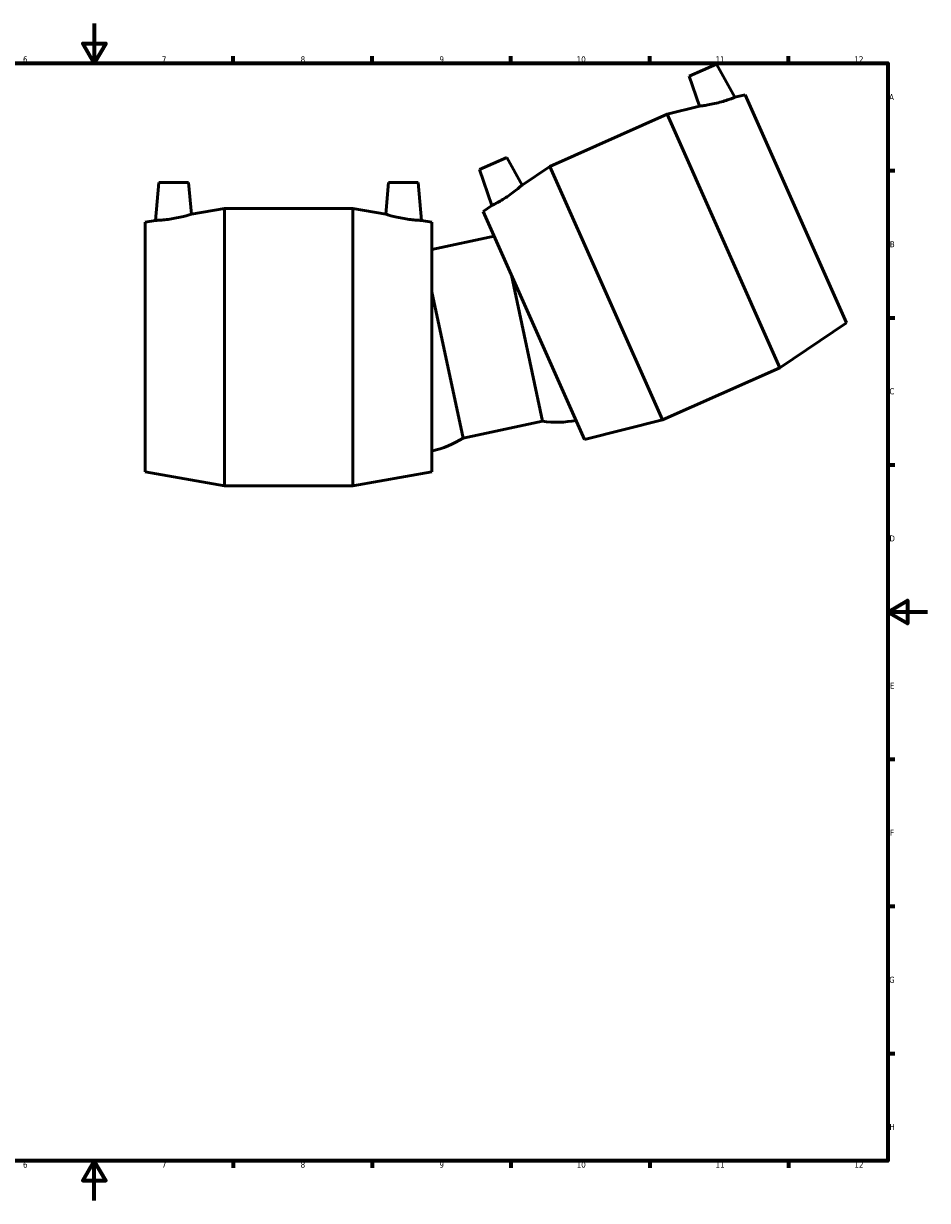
# Model space of a CAD drawing. Header units: millimetres. Extents: x -71 to 1567, y -786 to 1086.
# Tile 5 of 8: x 385 to 841, y 0 to 594. Entities that reach past the tile are written whole.
import ezdxf

# ---------------------------------------------------------------- set-up
doc = ezdxf.new("R2010")
doc.units = ezdxf.units.MM
doc.layers.add('Border (ANSI)', color=7, linetype='Continuous', lineweight=70)
doc.layers.add('Visible (ANSI)', color=7, linetype='Continuous', lineweight=50)
doc.styles.add('Note Text (ANSI)', font='tahoma.ttf')

# ---------------------------------------------------------------- blocks, each defined once
blk = doc.blocks.new('Borders Default Border')
at = {"layer": 'Border (ANSI)'}
for p, q in [((70.08, 574), (70.08, 577.45)), ((140.17, 574), (140.17, 577.45)), ((210.25, 574), (210.25, 577.45)), ((280.33, 574), (280.33, 577.45)), ((350.42, 574), (350.42, 577.45)), ((490.58, 574), (490.58, 577.45)), ((560.67, 574), (560.67, 577.45)), ((630.75, 574), (630.75, 577.45)), ((700.83, 574), (700.83, 577.45)), ((770.92, 574), (770.92, 577.45)), ((20, 519.75), (16.55, 519.75)), ((821, 519.75), (824.45, 519.75)), ((20, 445.5), (16.55, 445.5)), ((821, 445.5), (824.45, 445.5)), ((20, 371.25), (16.55, 371.25)), ((821, 371.25), (824.45, 371.25)), ((20, 222.75), (16.55, 222.75)), ((821, 222.75), (824.45, 222.75)), ((20, 148.5), (16.55, 148.5)), ((821, 148.5), (824.45, 148.5)), ((20, 74.25), (16.55, 74.25)), ((821, 74.25), (824.45, 74.25)), ((70.08, 20), (70.08, 16.55)), ((140.17, 20), (140.17, 16.55)), ((210.25, 20), (210.25, 16.55)), ((280.33, 20), (280.33, 16.55)), ((350.42, 20), (350.42, 16.55)), ((490.58, 20), (490.58, 16.55)), ((560.67, 20), (560.67, 16.55)), ((630.75, 20), (630.75, 16.55)), ((700.83, 20), (700.83, 16.55)), ((770.92, 20), (770.92, 16.55))]:
    blk.add_line(p, q, dxfattribs=at)
at = {"layer": 'Border (ANSI)', "flags": 128}
for points in [[(420.5, 594), (420.5, 574), (414.73, 584), (426.27, 584), (420.5, 574)], [(20, 20), (20, 574), (821, 574), (821, 20), (20, 20)], [(0, 297), (20, 297), (10, 302.77), (10, 291.23), (20, 297)], [(841, 297), (821, 297), (831, 302.77), (831, 291.23), (821, 297)], [(420.5, 0), (420.5, 20), (414.73, 10), (426.27, 10), (420.5, 20)]]:
    blk.add_lwpolyline(points, dxfattribs=at)
at = {"layer": 'Border (ANSI)', "color": 230, "true_color": 0xff0080, "attachment_point": 7, "style": 'Note Text (ANSI)'}
for s, insert, char_height in [('1', (34.35, 574.4), 3.05), ('2', (104.2, 574.4), 3.05), ('3', (174.26, 574.34), 3.05), ('4', (244.23, 574.4), 3.05), ('5', (314.48, 574.34), 3.05), ('6', (384.49, 574.34), 3.05), ('7', (454.6, 574.4), 3.05), ('8', (524.63, 574.33), 3.05), ('9', (594.7, 574.34), 3.05), ('10', (663.96, 574.34), 3.048), ('11', (734.04, 574.4), 3.048), ('12', (804.13, 574.4), 3.048), ('A', (16.78, 555.35), 3.05), ('A', (821.63, 555.35), 3.05), ('B', (17.15, 481.1), 3.05), ('B', (821.99, 481.1), 3.05), ('C', (16.95, 406.8), 3.05), ('C', (821.8, 406.8), 3.05), ('D', (16.96, 332.6), 3.05), ('D', (821.81, 332.6), 3.05), ('E', (17.21, 258.35), 3.05), ('E', (822.05, 258.35), 3.05), ('F', (17.29, 184.1), 3.05), ('F', (822.14, 184.1), 3.05), ('G', (16.81, 109.79), 3.05), ('G', (821.66, 109.79), 3.05), ('H', (16.97, 35.6), 3.05), ('H', (821.81, 35.6), 3.05), ('1', (34.35, 16.55), 3.05), ('2', (104.2, 16.55), 3.05), ('3', (174.26, 16.49), 3.05), ('4', (244.23, 16.55), 3.05), ('5', (314.48, 16.49), 3.05), ('6', (384.49, 16.49), 3.05), ('7', (454.6, 16.55), 3.05), ('8', (524.63, 16.48), 3.05), ('9', (594.7, 16.49), 3.05), ('10', (663.96, 16.49), 3.048), ('11', (734.04, 16.55), 3.048), ('12', (804.13, 16.55), 3.048)]:
    blk.add_mtext(s, dxfattribs=dict(at, insert=insert, char_height=char_height))

msp = doc.modelspace()

# ---------------------------------------------------------------- linework, layer by layer
at = {"layer": 'Visible (ANSI)'}
for p, q in [((734.459, 573.516), (720.756, 567.415)), ((734.459, 573.516), (743.74, 556.772)), ((720.756, 567.415), (725.956, 552.314)), ((748.971, 558.084), (743.74, 556.772)), ((800.219, 442.977), (748.971, 558.084)), ((650.384, 521.853), (709.582, 548.209)), ((725.956, 552.314), (709.582, 548.209)), ((766.525, 420.313), (709.582, 548.209)), ((614.931, 520.298), (628.634, 526.399)), ((628.634, 526.399), (636.377, 512.431)), ((614.931, 520.298), (621.163, 502.198)), ((636.377, 512.431), (650.384, 521.853)), ((707.327, 393.956), (650.384, 521.853)), ((453.11, 513.713), (451.441, 494.642)), ((453.11, 513.713), (468.11, 513.713)), ((468.11, 513.713), (469.502, 497.803)), ((568.95, 513.713), (567.558, 497.803)), ((583.95, 513.713), (568.95, 513.713)), ((583.95, 513.713), (585.618, 494.642)), ((469.502, 497.803), (486.13, 500.713)), ((486.13, 360.713), (486.13, 500.713)), ((486.13, 500.713), (550.93, 500.713)), ((550.93, 360.713), (550.93, 500.713)), ((567.558, 497.803), (550.93, 500.713)), ((616.689, 499.188), (621.163, 502.198)), ((667.938, 384.081), (616.689, 499.188)), ((446.13, 493.713), (451.441, 494.642)), ((446.13, 367.713), (446.13, 493.713)), ((590.93, 493.713), (585.618, 494.642)), ((590.93, 367.713), (590.93, 493.713)), ((622.287, 486.616), (590.93, 479.951)), ((630.985, 467.08), (646.663, 393.321)), ((590.93, 458.566), (606.608, 384.807)), ((800.219, 442.977), (766.525, 420.313)), ((707.327, 393.956), (766.525, 420.313)), ((646.663, 393.321), (606.608, 384.807)), ((667.938, 384.081), (707.327, 393.956)), ((446.13, 367.713), (486.13, 360.713)), ((590.93, 367.713), (550.93, 360.713)), ((486.13, 360.713), (550.93, 360.713))]:
    msp.add_line(p, q, dxfattribs=at)
for centre, start, end in [((654.055, 444.13), 261.722442, 280.781101), ((579.189, 428.217), 283.218899, 302.277558)]:
    msp.add_arc(centre, 51.344, start, end, dxfattribs=at)
for points, knots in [([(725.956, 552.314), (725.956, 552.314), (726.199, 552.341), (727.171, 552.465), (727.899, 552.562), (729.57, 552.819), (730.633, 552.998), (732.934, 553.452), (734.172, 553.729), (735.322, 554.019)], [4.1016323, 4.1016323, 4.1016323, 4.1016323, 4.4489568, 4.4489568, 4.7962814, 4.7962814, 5.1521411, 5.1521411, 5.5080007, 5.5080007, 5.5080007, 5.5080007]), ([(735.322, 554.019), (736.411, 554.294), (737.562, 554.617), (739.655, 555.263), (740.598, 555.585), (742.072, 556.116), (742.704, 556.359), (743.537, 556.688), (743.74, 556.772), (743.74, 556.772)], [0, 0, 0, 0, 0.3370868, 0.3370868, 0.6741735, 0.6741735, 1.0109027, 1.0109027, 1.347632, 1.347632, 1.347632, 1.347632]), ([(636.377, 512.431), (636.377, 512.431), (636.194, 512.268), (635.451, 511.629), (634.892, 511.153), (633.582, 510.083), (632.738, 509.413), (630.861, 508.006), (629.827, 507.272), (628.842, 506.611)], [4.1016323, 4.1016323, 4.1016323, 4.1016323, 4.4489568, 4.4489568, 4.7962814, 4.7962814, 5.1521411, 5.1521411, 5.5080007, 5.5080007, 5.5080007, 5.5080007]), ([(628.842, 506.611), (627.909, 505.986), (626.899, 505.347), (625.019, 504.224), (624.148, 503.739), (622.767, 502.998), (622.164, 502.692), (621.361, 502.292), (621.163, 502.198), (621.163, 502.198)], [0, 0, 0, 0, 0.3370868, 0.3370868, 0.6741735, 0.6741735, 1.0109027, 1.0109027, 1.347632, 1.347632, 1.347632, 1.347632]), ([(460.252, 495.551), (459.145, 495.359), (457.962, 495.186), (455.787, 494.925), (454.795, 494.836), (453.232, 494.721), (452.556, 494.687), (451.661, 494.648), (451.441, 494.642), (451.441, 494.642)], [0, 0, 0, 0, 0.3370868, 0.3370868, 0.6741735, 0.6741735, 1.0109027, 1.0109027, 1.347632, 1.347632, 1.347632, 1.347632]), ([(469.502, 497.803), (469.502, 497.803), (469.268, 497.729), (468.33, 497.447), (467.626, 497.24), (465.994, 496.795), (464.95, 496.526), (462.663, 496.004), (461.42, 495.754), (460.252, 495.551)], [4.1016323, 4.1016323, 4.1016323, 4.1016323, 4.4489568, 4.4489568, 4.7962814, 4.7962814, 5.1521411, 5.1521411, 5.5080007, 5.5080007, 5.5080007, 5.5080007]), ([(576.808, 495.551), (575.64, 495.754), (574.396, 496.004), (572.11, 496.526), (571.066, 496.795), (569.434, 497.24), (568.73, 497.447), (567.792, 497.729), (567.558, 497.803), (567.558, 497.803)], [0, 0, 0, 0, 0.3558597, 0.3558597, 0.7117194, 0.7117194, 1.0590439, 1.0590439, 1.4063684, 1.4063684, 1.4063684, 1.4063684]), ([(585.618, 494.642), (585.618, 494.642), (585.399, 494.648), (584.504, 494.687), (583.828, 494.721), (582.265, 494.836), (581.272, 494.925), (579.097, 495.186), (577.915, 495.359), (576.808, 495.551)], [4.1603688, 4.1603688, 4.1603688, 4.1603688, 4.497098, 4.497098, 4.8338272, 4.8338272, 5.170914, 5.170914, 5.5080007, 5.5080007, 5.5080007, 5.5080007])]:
    msp.add_open_spline(points, degree=3, knots=knots, dxfattribs=at)

# ---------------------------------------------------------------- block references
msp.add_blockref('Borders Default Border', (0, 0))

doc.saveas('drawing.dxf')
